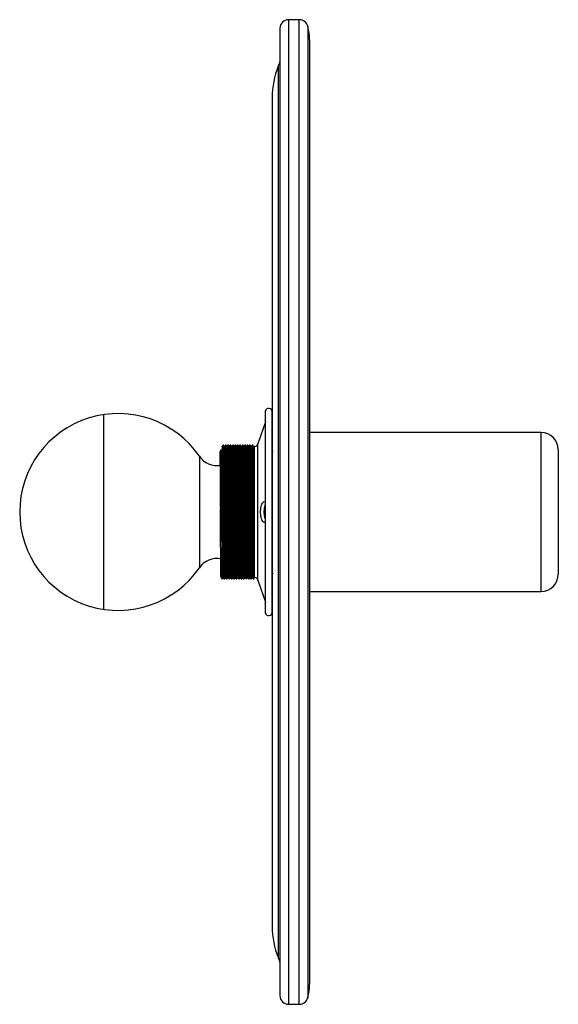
# Paper-space layout '_Posterior' of a CAD drawing. Header units: millimetres. Extents: x -98 to 58, y -140 to 145.
import ezdxf

# ---------------------------------------------------------------- set-up
doc = ezdxf.new("R2010")
doc.units = ezdxf.units.MM

psp = doc.layouts.new('_Posterior')

# ---------------------------------------------------------------- linework, layer by layer
at = {"color": 7, "linetype": 'Continuous', "lineweight": 25}
for p, q in [((-17.31, 145.48), (-20.41, 145.48)), ((-22.91, 142.98), (-22.91, -137.02)), ((-14.22, -132.02), (-14.22, 137.98)), ((-25.14, 122.98), (-25.14, -117.02)), ((-27.11, -26.28), (-27.11, 32.23)), ((-25.14, -26.02), (-25.14, 31.98)), ((-73.9, 31.16), (-73.9, -25.21)), ((-27.11, 29.11), (-29.28, 22.66)), ((52.61, 25.98), (-14.22, 25.98)), ((-39.83, 20.85), (-40, 20.85)), ((-39.52, 20.48), (-39.52, 20.47)), ((-39.2, 22.35), (-39.37, 22.35)), ((-38.89, 21.98), (-38.98, 21.98)), ((-38.5, 22.35), (-38.67, 22.35)), ((-38.19, 21.98), (-38.28, 21.98)), ((-37.8, 22.35), (-37.97, 22.35)), ((-37.49, 21.98), (-37.58, 21.98)), ((-37.1, 22.35), (-37.27, 22.35)), ((-36.79, 21.98), (-36.88, 21.98)), ((-36.4, 22.35), (-36.57, 22.35)), ((-36.09, 21.98), (-36.18, 21.98)), ((-35.7, 22.35), (-35.87, 22.35)), ((-35.39, 21.98), (-35.48, 21.98)), ((-35, 22.35), (-35.17, 22.35)), ((-34.69, 21.98), (-34.78, 21.98)), ((-34.3, 22.35), (-34.47, 22.35)), ((-33.99, 21.98), (-34.08, 21.98)), ((-33.6, 22.35), (-33.77, 22.35)), ((-33.29, 21.98), (-33.38, 21.98)), ((-32.9, 22.35), (-33.07, 22.35)), ((-32.59, 21.98), (-32.68, 21.98)), ((-32.2, 22.35), (-32.37, 22.35)), ((-31.89, 21.98), (-31.98, 21.98)), ((-31.5, 22.35), (-31.67, 22.35)), ((-31.19, 21.98), (-31.28, 21.98)), ((-30.8, 22.35), (-30.97, 22.35)), ((-30.23, 21.98), (-30.58, 21.98)), ((-25.13, 20.85), (-25.3, 20.85)), ((57.61, 20.98), (57.61, -15.02)), ((-39.51, 17.27), (-39.51, 17.35)), ((-39.9, 4.1), (-40.12, 4.07)), ((-39.73, 4.1), (-39.9, 4.1)), ((-39.51, 4.07), (-39.73, 4.1)), ((-39.72, -16.4), (-39.55, -16.4)), ((-39.33, -16.02), (-39.24, -16.02)), ((-39.02, -16.4), (-38.85, -16.4)), ((-38.63, -16.02), (-38.54, -16.02)), ((-38.32, -16.4), (-38.15, -16.4)), ((-37.93, -16.02), (-37.84, -16.02)), ((-37.62, -16.4), (-37.45, -16.4)), ((-37.23, -16.02), (-37.14, -16.02)), ((-36.92, -16.4), (-36.75, -16.4)), ((-36.53, -16.02), (-36.44, -16.02)), ((-36.22, -16.4), (-36.05, -16.4)), ((-35.83, -16.02), (-35.74, -16.02)), ((-35.52, -16.4), (-35.35, -16.4)), ((-35.13, -16.02), (-35.04, -16.02)), ((-34.82, -16.4), (-34.65, -16.4)), ((-34.43, -16.02), (-34.34, -16.02)), ((-34.12, -16.4), (-33.95, -16.4)), ((-33.73, -16.02), (-33.64, -16.02)), ((-33.42, -16.4), (-33.25, -16.4)), ((-33.03, -16.02), (-32.94, -16.02)), ((-32.72, -16.4), (-32.55, -16.4)), ((-32.33, -16.02), (-32.24, -16.02)), ((-32.02, -16.4), (-31.85, -16.4)), ((-31.63, -16.02), (-31.54, -16.02)), ((-31.32, -16.4), (-31.15, -16.4)), ((-30.93, -16.02), (-30.84, -16.02)), ((-30.62, -16.4), (-30.45, -16.4)), ((-30.45, -16.4), (-30.23, -16.02)), ((-29.28, -16.71), (-27.11, -23.15)), ((-25.26, -14.52), (-25.26, -14.52)), ((-14.22, -20.02), (52.61, -20.02)), ((-20.41, -139.52), (-17.31, -139.52))]:
    psp.add_line(p, q, dxfattribs=at)
at = {"color": 8, "linetype": 'Continuous', "lineweight": 25}
for p, q in [((-20.41, 145.48), (-20.41, -139.52)), ((-17.31, -139.52), (-17.31, 145.48)), ((-14.88, 143.56), (-14.88, -137.61)), ((-23.39, 131.98), (-23.39, -126.02)), ((52.61, -20.02), (52.61, 25.98)), ((-30.23, -16.02), (-30.23, 21.98)), ((-29.28, -16.71), (-29.28, 22.66)), ((-46.18, 19.11), (-46.18, -13.15))]:
    psp.add_line(p, q, dxfattribs=at)
at = {"color": 7, "linetype": 'Continuous', "lineweight": 25, "flags": 128}
for points in [[(-22.91, 133.33), (-23.12, 132.69), (-23.39, 131.98)], [(-39.37, 22.35), (-39.48, 22.16), (-39.6, 21.96)], [(-38.98, 21.97), (-39.09, 22.16), (-39.2, 22.35)], [(-38.67, 22.35), (-38.78, 22.16), (-38.89, 21.98)], [(-38.28, 21.97), (-38.39, 22.16), (-38.5, 22.35)], [(-37.97, 22.35), (-38.08, 22.16), (-38.19, 21.98)], [(-37.58, 21.97), (-37.69, 22.16), (-37.8, 22.35)], [(-37.27, 22.35), (-37.38, 22.16), (-37.49, 21.98)], [(-36.88, 21.97), (-36.99, 22.16), (-37.1, 22.35)], [(-36.57, 22.35), (-36.68, 22.16), (-36.79, 21.98)], [(-36.18, 21.97), (-36.29, 22.16), (-36.4, 22.35)], [(-35.87, 22.35), (-35.98, 22.16), (-36.09, 21.98)], [(-35.48, 21.97), (-35.59, 22.16), (-35.7, 22.35)], [(-35.17, 22.35), (-35.28, 22.16), (-35.39, 21.98)], [(-34.78, 21.97), (-34.89, 22.16), (-35, 22.35)], [(-34.47, 22.35), (-34.58, 22.16), (-34.69, 21.98)], [(-34.08, 21.97), (-34.19, 22.16), (-34.3, 22.35)], [(-33.77, 22.35), (-33.88, 22.16), (-33.99, 21.98)], [(-33.38, 21.97), (-33.49, 22.16), (-33.6, 22.35)], [(-33.07, 22.35), (-33.18, 22.16), (-33.29, 21.98)], [(-32.68, 21.97), (-32.79, 22.16), (-32.9, 22.35)], [(-32.37, 22.35), (-32.48, 22.16), (-32.59, 21.98)], [(-31.98, 21.97), (-32.09, 22.16), (-32.2, 22.35)], [(-31.67, 22.35), (-31.78, 22.16), (-31.89, 21.98)], [(-31.28, 21.97), (-31.39, 22.16), (-31.5, 22.35)], [(-30.97, 22.35), (-31.08, 22.16), (-31.19, 21.98)], [(-30.58, 21.97), (-30.69, 22.16), (-30.79, 22.35)], [(-39.95, -16.01), (-39.83, -16.21), (-39.72, -16.4)], [(-39.53, -16.03), (-39.42, -15.85), (-39.31, -15.66)], [(-39.25, -16.01), (-39.13, -16.21), (-39.02, -16.4)], [(-38.83, -16.03), (-38.72, -15.85), (-38.61, -15.66)], [(-38.55, -16.01), (-38.43, -16.21), (-38.32, -16.4)], [(-38.13, -16.03), (-38.02, -15.85), (-37.91, -15.66)], [(-37.85, -16.01), (-37.73, -16.21), (-37.62, -16.4)], [(-37.43, -16.03), (-37.32, -15.85), (-37.21, -15.66)], [(-37.15, -16.01), (-37.03, -16.21), (-36.92, -16.4)], [(-36.73, -16.03), (-36.62, -15.85), (-36.51, -15.66)], [(-36.45, -16.01), (-36.33, -16.21), (-36.22, -16.4)], [(-36.03, -16.03), (-35.92, -15.85), (-35.81, -15.66)], [(-35.75, -16.01), (-35.63, -16.21), (-35.52, -16.4)], [(-35.33, -16.03), (-35.22, -15.85), (-35.11, -15.66)], [(-35.05, -16.01), (-34.93, -16.21), (-34.82, -16.4)], [(-34.63, -16.03), (-34.52, -15.85), (-34.41, -15.66)], [(-34.35, -16.01), (-34.23, -16.21), (-34.12, -16.4)], [(-33.93, -16.03), (-33.82, -15.85), (-33.71, -15.66)], [(-33.65, -16.01), (-33.53, -16.21), (-33.42, -16.4)], [(-33.23, -16.03), (-33.12, -15.85), (-33.01, -15.66)], [(-32.95, -16.01), (-32.83, -16.21), (-32.72, -16.4)], [(-32.53, -16.03), (-32.42, -15.85), (-32.31, -15.66)], [(-32.25, -16.01), (-32.13, -16.21), (-32.02, -16.4)], [(-31.83, -16.03), (-31.72, -15.85), (-31.61, -15.66)], [(-31.55, -16.01), (-31.43, -16.21), (-31.32, -16.4)], [(-31.13, -16.03), (-31.02, -15.85), (-30.91, -15.66)], [(-30.85, -16.01), (-30.73, -16.21), (-30.62, -16.4)], [(-23.39, -126.02), (-23.12, -126.74), (-22.91, -127.38)]]:
    psp.add_lwpolyline(points, dxfattribs=at)
at = {"color": 7, "linetype": 'Continuous', "lineweight": 25}
for centre, radius, start, end in [((-20.41, 142.98), 2.5, 90, 180), ((-17.31, 142.98), 2.5, 13.4477, 90), ((-38.22, 137.98), 24, 0, 13.4477), ((-1.14, 122.98), 24, 157.9757, 180), ((-69.68, 2.98), 28.5, 34.4703, 325.5297), ((-26.14, 31.98), 1, 0, 165), ((52.61, 20.98), 5, 0, 90), ((-30.23, 22.98), 1, 270, 341.3985), ((-41.05, 22.63), 6.23, 214.4703, 278.4896), ((-41.05, -16.68), 6.23, 80.3302, 145.5297), ((-30.23, -17.02), 1, 18.6015, 90), ((52.61, -15.02), 5, 270, 0), ((-26.14, -26.02), 1, 195, 0), ((-1.14, -117.02), 24, 180, 202.0243), ((-38.22, -132.02), 24, 346.5523, 0), ((-20.41, -137.02), 2.5, 180, 270), ((-17.31, -137.02), 2.5, 270, 346.5523)]:
    psp.add_arc(centre, radius, start, end, dxfattribs=at)
for points, knots in [([(-40.24, 20.18), (-40.24, 20.15), (-40.25, 20.01), (-40.27, 19.07), (-40.28, 17.88), (-40.29, 16.85), (-40.3, 16.57)], [0, 0, 0, 0, 0.099329, 0.484325, 0.858731, 1, 1, 1, 1]), ([(-40.01, 20.85), (-40.04, 20.79), (-40.11, 20.66), (-40.19, 20.54), (-40.22, 20.47)], [0, 0, 0, 0, 0.500495, 1, 1, 1, 1]), ([(-40.05, 4.08), (-40.06, 4.8), (-40.07, 6.68), (-40.09, 9.64), (-40.11, 12.77), (-40.14, 15.48), (-40.16, 17.66), (-40.18, 19.26), (-40.2, 20.29), (-40.22, 20.4), (-40.22, 20.45)], [0, 0, 0, 0, 0.0813688, 0.2147493, 0.3496523, 0.4833383, 0.613211, 0.7412515, 0.8737651, 1, 1, 1, 1]), ([(-39.84, 4.1), (-39.84, 4.87), (-39.85, 6.97), (-39.87, 10.27), (-39.9, 13.75), (-39.93, 16.64), (-39.95, 18.86), (-39.97, 20.27), (-39.99, 20.92), (-40, 20.79), (-40, 20.77)], [0, 0, 0, 0, 0.085715, 0.233896, 0.383472, 0.530715, 0.672737, 0.814933, 0.961118, 1, 1, 1, 1]), ([(-39.61, 20.47), (-39.65, 20.54), (-39.72, 20.66), (-39.79, 20.79), (-39.83, 20.85)], [0, 0, 0, 0, 0.5, 1, 1, 1, 1]), ([(-39.66, 4), (-39.66, 4.8), (-39.68, 6.94), (-39.7, 10.27), (-39.73, 13.75), (-39.75, 16.64), (-39.77, 18.86), (-39.8, 20.27), (-39.82, 20.91), (-39.83, 20.8), (-39.83, 20.78)], [0, 0, 0, 0, 0.08969, 0.238399, 0.388508, 0.536275, 0.678803, 0.821505, 0.968211, 1, 1, 1, 1]), ([(-39.61, 21.66), (-39.61, 21.63), (-39.62, 21.52), (-39.62, 20.97), (-39.63, 20.54)], [0, 0, 0, 0, 0.21579, 1, 1, 1, 1]), ([(-39.54, 16.85), (-39.54, 17.4), (-39.56, 18.69), (-39.58, 19.88), (-39.6, 20.53), (-39.61, 20.42), (-39.61, 20.4)], [0, 0, 0, 0, 0.244294, 0.580389, 0.925912, 1, 1, 1, 1]), ([(-39.51, 17.35), (-39.51, 17.89), (-39.53, 18.99), (-39.54, 20.51), (-39.57, 21.61), (-39.58, 22.11), (-39.59, 21.96), (-39.59, 21.95)], [0, 0, 0, 0, 0.191739, 0.384156, 0.688329, 0.982567, 1, 1, 1, 1]), ([(-39.45, 17.12), (-39.46, 17.57), (-39.47, 18.76), (-39.49, 19.88), (-39.51, 20.54), (-39.52, 20.42), (-39.52, 20.39)], [0, 0, 0, 0, 0.206603, 0.551663, 0.906401, 1, 1, 1, 1]), ([(-39.02, -16.39), (-39.03, -16.31), (-39.04, -16.16), (-39.07, -14.91), (-39.09, -12.92), (-39.11, -10.25), (-39.14, -7.07), (-39.16, -3.49), (-39.18, 0.42), (-39.21, 4.49), (-39.23, 8.47), (-39.25, 12.14), (-39.27, 15.43), (-39.3, 18.24), (-39.32, 20.45), (-39.34, 21.82), (-39.36, 22.41), (-39.37, 22.3), (-39.37, 22.28)], [0, 0, 0, 0, 0.061361, 0.127785, 0.195003, 0.261551, 0.326048, 0.390097, 0.456388, 0.523595, 0.590256, 0.654976, 0.71885, 0.784998, 0.852184, 0.918947, 0.983882, 1, 1, 1, 1]), ([(-38.82, -15.94), (-38.83, -16.08), (-38.84, -16.38), (-38.85, -16.45), (-38.87, -16.14), (-38.89, -14.92), (-38.92, -12.92), (-38.94, -10.25), (-38.96, -7.07), (-38.98, -3.49), (-39.01, 0.42), (-39.03, 4.49), (-39.05, 8.47), (-39.08, 12.14), (-39.1, 15.43), (-39.12, 18.24), (-39.14, 20.45), (-39.17, 21.81), (-39.19, 22.41), (-39.19, 22.31), (-39.2, 22.29)], [0, 0, 0, 0, 0.028156, 0.058766, 0.119251, 0.181769, 0.245033, 0.307666, 0.368369, 0.428652, 0.491044, 0.554298, 0.617038, 0.677951, 0.738068, 0.800325, 0.863559, 0.926396, 0.987511, 1, 1, 1, 1]), ([(-38.63, -16.02), (-38.63, -15.95), (-38.65, -15.8), (-38.67, -14.57), (-38.7, -12.61), (-38.72, -9.99), (-38.74, -6.87), (-38.76, -3.36), (-38.79, 0.47), (-38.81, 4.46), (-38.84, 8.36), (-38.86, 11.96), (-38.88, 15.19), (-38.9, 17.94), (-38.93, 20.11), (-38.95, 21.45), (-38.97, 22.03), (-38.97, 21.93), (-38.98, 21.91)], [0, 0, 0, 0, 0.06427, 0.130698, 0.197921, 0.264473, 0.328974, 0.393029, 0.459324, 0.526536, 0.593201, 0.657925, 0.721804, 0.787956, 0.855146, 0.921915, 0.986854, 1, 1, 1, 1]), ([(-38.54, -16.01), (-38.55, -15.94), (-38.56, -15.78), (-38.58, -14.57), (-38.61, -12.61), (-38.63, -9.99), (-38.65, -6.87), (-38.68, -3.36), (-38.7, 0.47), (-38.72, 4.46), (-38.75, 8.36), (-38.77, 11.96), (-38.79, 15.19), (-38.81, 17.94), (-38.84, 20.11), (-38.86, 21.45), (-38.88, 22.03), (-38.89, 21.93), (-38.89, 21.9)], [0, 0, 0, 0, 0.061385, 0.127807, 0.195023, 0.261569, 0.326064, 0.390112, 0.4564, 0.523606, 0.590264, 0.654982, 0.718855, 0.785, 0.852184, 0.918946, 0.983878, 1, 1, 1, 1]), ([(-38.32, -16.4), (-38.33, -16.33), (-38.34, -16.17), (-38.37, -14.92), (-38.39, -12.92), (-38.41, -10.25), (-38.44, -7.07), (-38.46, -3.49), (-38.48, 0.42), (-38.51, 4.49), (-38.53, 8.47), (-38.55, 12.14), (-38.57, 15.43), (-38.6, 18.24), (-38.62, 20.45), (-38.64, 21.82), (-38.66, 22.41), (-38.67, 22.3), (-38.67, 22.28)], [0, 0, 0, 0, 0.064079, 0.130311, 0.197334, 0.263689, 0.327999, 0.391864, 0.457962, 0.524975, 0.591443, 0.655975, 0.719664, 0.78562, 0.852612, 0.919182, 0.983928, 1, 1, 1, 1]), ([(-38.12, -15.94), (-38.13, -16.08), (-38.14, -16.38), (-38.15, -16.45), (-38.17, -16.14), (-38.19, -14.92), (-38.22, -12.92), (-38.24, -10.25), (-38.26, -7.07), (-38.28, -3.49), (-38.31, 0.42), (-38.33, 4.49), (-38.35, 8.47), (-38.38, 12.14), (-38.4, 15.43), (-38.42, 18.24), (-38.44, 20.45), (-38.47, 21.81), (-38.49, 22.41), (-38.49, 22.31), (-38.5, 22.29)], [0, 0, 0, 0, 0.028156, 0.058766, 0.119251, 0.181769, 0.245033, 0.307666, 0.368369, 0.428652, 0.491044, 0.554298, 0.617038, 0.677951, 0.738068, 0.800325, 0.863559, 0.926396, 0.987511, 1, 1, 1, 1]), ([(-37.93, -16.02), (-37.93, -15.95), (-37.95, -15.8), (-37.97, -14.57), (-38, -12.61), (-38.02, -9.99), (-38.04, -6.87), (-38.06, -3.36), (-38.09, 0.47), (-38.11, 4.46), (-38.14, 8.36), (-38.16, 11.96), (-38.18, 15.19), (-38.2, 17.94), (-38.23, 20.11), (-38.25, 21.45), (-38.27, 22.03), (-38.27, 21.93), (-38.28, 21.91)], [0, 0, 0, 0, 0.0642698, 0.1306985, 0.1979211, 0.2644731, 0.3289744, 0.3930286, 0.4593239, 0.5265358, 0.5932011, 0.6579254, 0.7218039, 0.787956, 0.8551465, 0.9219148, 0.9868538, 1, 1, 1, 1]), ([(-37.84, -16.01), (-37.85, -15.94), (-37.86, -15.79), (-37.88, -14.57), (-37.91, -12.61), (-37.93, -9.99), (-37.95, -6.87), (-37.98, -3.36), (-38, 0.47), (-38.02, 4.46), (-38.05, 8.36), (-38.07, 11.96), (-38.09, 15.19), (-38.11, 17.94), (-38.14, 20.11), (-38.16, 21.45), (-38.18, 22.03), (-38.19, 21.93), (-38.19, 21.9)], [0, 0, 0, 0, 0.0614711, 0.1278872, 0.1950971, 0.2616364, 0.3261254, 0.3901674, 0.4564501, 0.5236493, 0.5903019, 0.655014, 0.7188803, 0.7850198, 0.8521975, 0.9189532, 0.9838799, 1, 1, 1, 1]), ([(-37.62, -16.4), (-37.63, -16.33), (-37.64, -16.17), (-37.67, -14.92), (-37.69, -12.92), (-37.71, -10.25), (-37.74, -7.07), (-37.76, -3.49), (-37.78, 0.42), (-37.81, 4.49), (-37.83, 8.47), (-37.85, 12.14), (-37.87, 15.43), (-37.9, 18.24), (-37.92, 20.45), (-37.94, 21.82), (-37.96, 22.41), (-37.97, 22.3), (-37.97, 22.28)], [0, 0, 0, 0, 0.064079, 0.130311, 0.197334, 0.263689, 0.327999, 0.391864, 0.457962, 0.524975, 0.591443, 0.655975, 0.719664, 0.78562, 0.852612, 0.919182, 0.983928, 1, 1, 1, 1]), ([(-37.42, -15.94), (-37.43, -16.08), (-37.44, -16.38), (-37.45, -16.45), (-37.47, -16.14), (-37.49, -14.92), (-37.52, -12.92), (-37.54, -10.25), (-37.56, -7.07), (-37.58, -3.49), (-37.61, 0.42), (-37.63, 4.49), (-37.65, 8.47), (-37.68, 12.14), (-37.7, 15.43), (-37.72, 18.24), (-37.74, 20.45), (-37.77, 21.81), (-37.79, 22.41), (-37.79, 22.31), (-37.8, 22.29)], [0, 0, 0, 0, 0.028156, 0.058766, 0.119251, 0.181769, 0.245033, 0.307666, 0.368369, 0.428652, 0.491044, 0.554298, 0.617038, 0.677951, 0.738068, 0.800325, 0.863559, 0.926396, 0.987511, 1, 1, 1, 1]), ([(-37.23, -16.02), (-37.23, -15.95), (-37.25, -15.8), (-37.27, -14.57), (-37.3, -12.61), (-37.32, -9.99), (-37.34, -6.87), (-37.36, -3.36), (-37.39, 0.47), (-37.41, 4.46), (-37.44, 8.36), (-37.46, 11.96), (-37.48, 15.19), (-37.5, 17.94), (-37.53, 20.11), (-37.55, 21.45), (-37.57, 22.03), (-37.57, 21.93), (-37.58, 21.91)], [0, 0, 0, 0, 0.06427, 0.130698, 0.197921, 0.264473, 0.328974, 0.393029, 0.459324, 0.526536, 0.593201, 0.657925, 0.721804, 0.787956, 0.855146, 0.921915, 0.986854, 1, 1, 1, 1]), ([(-37.14, -16.01), (-37.15, -15.94), (-37.16, -15.78), (-37.18, -14.57), (-37.21, -12.61), (-37.23, -9.99), (-37.25, -6.87), (-37.28, -3.36), (-37.3, 0.47), (-37.32, 4.46), (-37.35, 8.36), (-37.37, 11.96), (-37.39, 15.19), (-37.41, 17.94), (-37.44, 20.11), (-37.46, 21.45), (-37.48, 22.03), (-37.49, 21.93), (-37.49, 21.9)], [0, 0, 0, 0, 0.0614094, 0.1278298, 0.1950442, 0.2615879, 0.3260811, 0.3901273, 0.4564144, 0.523618, 0.590275, 0.6549913, 0.7188618, 0.7850057, 0.8521878, 0.9189478, 0.9838788, 1, 1, 1, 1]), ([(-36.92, -16.39), (-36.93, -16.31), (-36.94, -16.16), (-36.97, -14.91), (-36.99, -12.92), (-37.01, -10.25), (-37.04, -7.07), (-37.06, -3.49), (-37.08, 0.42), (-37.11, 4.49), (-37.13, 8.47), (-37.15, 12.14), (-37.17, 15.43), (-37.2, 18.24), (-37.22, 20.45), (-37.24, 21.82), (-37.26, 22.41), (-37.27, 22.3), (-37.27, 22.28)], [0, 0, 0, 0, 0.061358, 0.127782, 0.195, 0.261548, 0.326045, 0.390095, 0.456386, 0.523594, 0.590255, 0.654975, 0.718849, 0.784997, 0.852183, 0.918947, 0.983882, 1, 1, 1, 1]), ([(-36.72, -15.94), (-36.73, -16.08), (-36.74, -16.38), (-36.75, -16.45), (-36.77, -16.14), (-36.79, -14.92), (-36.82, -12.92), (-36.84, -10.25), (-36.86, -7.07), (-36.88, -3.49), (-36.91, 0.42), (-36.93, 4.49), (-36.95, 8.47), (-36.98, 12.14), (-37, 15.43), (-37.02, 18.24), (-37.04, 20.45), (-37.07, 21.81), (-37.09, 22.41), (-37.09, 22.31), (-37.1, 22.29)], [0, 0, 0, 0, 0.028156, 0.058766, 0.119251, 0.181769, 0.245033, 0.307666, 0.368369, 0.428652, 0.491044, 0.554298, 0.617038, 0.677951, 0.738068, 0.800325, 0.863559, 0.926396, 0.987511, 1, 1, 1, 1]), ([(-36.53, -16.02), (-36.53, -15.95), (-36.55, -15.8), (-36.57, -14.57), (-36.6, -12.61), (-36.62, -9.99), (-36.64, -6.87), (-36.66, -3.36), (-36.69, 0.47), (-36.71, 4.46), (-36.74, 8.36), (-36.76, 11.96), (-36.78, 15.19), (-36.8, 17.94), (-36.83, 20.11), (-36.85, 21.45), (-36.87, 22.03), (-36.87, 21.93), (-36.88, 21.91)], [0, 0, 0, 0, 0.06427, 0.130698, 0.197921, 0.264473, 0.328974, 0.393029, 0.459324, 0.526536, 0.593201, 0.657925, 0.721804, 0.787956, 0.855146, 0.921915, 0.986854, 1, 1, 1, 1]), ([(-36.44, -16.01), (-36.45, -15.94), (-36.46, -15.78), (-36.48, -14.57), (-36.51, -12.61), (-36.53, -9.99), (-36.55, -6.87), (-36.58, -3.36), (-36.6, 0.47), (-36.62, 4.46), (-36.65, 8.36), (-36.67, 11.96), (-36.69, 15.19), (-36.71, 17.94), (-36.74, 20.11), (-36.76, 21.45), (-36.78, 22.03), (-36.79, 21.93), (-36.79, 21.9)], [0, 0, 0, 0, 0.061378, 0.1278, 0.195017, 0.261563, 0.326058, 0.390107, 0.456396, 0.523602, 0.590261, 0.65498, 0.718852, 0.784998, 0.852183, 0.918945, 0.983878, 1, 1, 1, 1]), ([(-36.22, -16.4), (-36.23, -16.33), (-36.24, -16.17), (-36.27, -14.92), (-36.29, -12.92), (-36.31, -10.25), (-36.34, -7.07), (-36.36, -3.49), (-36.38, 0.42), (-36.41, 4.49), (-36.43, 8.47), (-36.45, 12.14), (-36.47, 15.43), (-36.5, 18.24), (-36.52, 20.45), (-36.54, 21.82), (-36.56, 22.41), (-36.57, 22.3), (-36.57, 22.28)], [0, 0, 0, 0, 0.0640793, 0.130311, 0.1973344, 0.2636892, 0.3279992, 0.3918635, 0.4579623, 0.524975, 0.5914426, 0.6559752, 0.7196643, 0.7856202, 0.8526116, 0.919182, 0.9839285, 1, 1, 1, 1]), ([(-36.02, -15.94), (-36.03, -16.08), (-36.04, -16.38), (-36.05, -16.45), (-36.07, -16.14), (-36.09, -14.92), (-36.12, -12.92), (-36.14, -10.25), (-36.16, -7.07), (-36.18, -3.49), (-36.21, 0.42), (-36.23, 4.49), (-36.25, 8.47), (-36.28, 12.14), (-36.3, 15.43), (-36.32, 18.24), (-36.34, 20.45), (-36.37, 21.81), (-36.39, 22.41), (-36.39, 22.31), (-36.4, 22.29)], [0, 0, 0, 0, 0.028156, 0.058766, 0.119251, 0.181769, 0.245033, 0.307666, 0.368369, 0.428652, 0.491044, 0.554298, 0.617038, 0.677951, 0.738068, 0.800325, 0.863559, 0.926396, 0.987511, 1, 1, 1, 1]), ([(-35.83, -16.02), (-35.83, -15.95), (-35.85, -15.8), (-35.87, -14.57), (-35.9, -12.61), (-35.92, -9.99), (-35.94, -6.87), (-35.96, -3.36), (-35.99, 0.47), (-36.01, 4.46), (-36.04, 8.36), (-36.06, 11.96), (-36.08, 15.19), (-36.1, 17.94), (-36.13, 20.11), (-36.15, 21.45), (-36.17, 22.03), (-36.17, 21.93), (-36.18, 21.91)], [0, 0, 0, 0, 0.06427, 0.130698, 0.197921, 0.264473, 0.328974, 0.393029, 0.459324, 0.526536, 0.593201, 0.657925, 0.721804, 0.787956, 0.855146, 0.921915, 0.986854, 1, 1, 1, 1]), ([(-35.74, -16.01), (-35.75, -15.94), (-35.76, -15.79), (-35.78, -14.57), (-35.81, -12.61), (-35.83, -9.99), (-35.85, -6.87), (-35.88, -3.36), (-35.9, 0.47), (-35.92, 4.46), (-35.95, 8.36), (-35.97, 11.96), (-35.99, 15.19), (-36.01, 17.94), (-36.04, 20.11), (-36.06, 21.45), (-36.08, 22.03), (-36.09, 21.93), (-36.09, 21.9)], [0, 0, 0, 0, 0.061465, 0.127882, 0.195092, 0.261632, 0.326121, 0.390164, 0.456447, 0.523646, 0.590299, 0.655012, 0.718878, 0.785018, 0.852197, 0.918953, 0.98388, 1, 1, 1, 1]), ([(-35.52, -16.4), (-35.53, -16.33), (-35.54, -16.17), (-35.57, -14.92), (-35.59, -12.92), (-35.61, -10.25), (-35.64, -7.07), (-35.66, -3.49), (-35.68, 0.42), (-35.71, 4.49), (-35.73, 8.47), (-35.75, 12.14), (-35.77, 15.43), (-35.8, 18.24), (-35.82, 20.45), (-35.84, 21.82), (-35.86, 22.41), (-35.87, 22.3), (-35.87, 22.28)], [0, 0, 0, 0, 0.064079, 0.130311, 0.197334, 0.263689, 0.327999, 0.391864, 0.457962, 0.524975, 0.591443, 0.655975, 0.719664, 0.78562, 0.852612, 0.919182, 0.983928, 1, 1, 1, 1]), ([(-35.32, -15.94), (-35.33, -16.08), (-35.34, -16.38), (-35.35, -16.45), (-35.37, -16.14), (-35.39, -14.92), (-35.42, -12.92), (-35.44, -10.25), (-35.46, -7.07), (-35.48, -3.49), (-35.51, 0.42), (-35.53, 4.49), (-35.55, 8.47), (-35.58, 12.14), (-35.6, 15.43), (-35.62, 18.24), (-35.64, 20.45), (-35.67, 21.81), (-35.69, 22.41), (-35.69, 22.31), (-35.7, 22.29)], [0, 0, 0, 0, 0.028156, 0.058766, 0.119251, 0.181769, 0.245033, 0.307666, 0.368369, 0.428652, 0.491044, 0.554298, 0.617038, 0.677951, 0.738068, 0.800325, 0.863559, 0.926396, 0.987511, 1, 1, 1, 1]), ([(-35.13, -16.02), (-35.13, -15.95), (-35.15, -15.8), (-35.17, -14.57), (-35.2, -12.61), (-35.22, -9.99), (-35.24, -6.87), (-35.26, -3.36), (-35.29, 0.47), (-35.31, 4.46), (-35.34, 8.36), (-35.36, 11.96), (-35.38, 15.19), (-35.4, 17.94), (-35.43, 20.11), (-35.45, 21.45), (-35.47, 22.03), (-35.47, 21.93), (-35.48, 21.91)], [0, 0, 0, 0, 0.06427, 0.130698, 0.197921, 0.264473, 0.328974, 0.393029, 0.459324, 0.526536, 0.593201, 0.657925, 0.721804, 0.787956, 0.855146, 0.921915, 0.986854, 1, 1, 1, 1]), ([(-35.04, -16.01), (-35.05, -15.94), (-35.06, -15.78), (-35.08, -14.57), (-35.11, -12.61), (-35.13, -9.99), (-35.15, -6.87), (-35.18, -3.36), (-35.2, 0.47), (-35.22, 4.46), (-35.25, 8.36), (-35.27, 11.96), (-35.29, 15.19), (-35.31, 17.94), (-35.34, 20.11), (-35.36, 21.45), (-35.38, 22.03), (-35.39, 21.93), (-35.39, 21.9)], [0, 0, 0, 0, 0.061407, 0.127828, 0.195042, 0.261586, 0.32608, 0.390126, 0.456413, 0.523617, 0.590274, 0.654991, 0.718861, 0.785005, 0.852187, 0.918948, 0.983879, 1, 1, 1, 1]), ([(-34.82, -16.39), (-34.83, -16.31), (-34.84, -16.16), (-34.87, -14.91), (-34.89, -12.92), (-34.91, -10.25), (-34.94, -7.07), (-34.96, -3.49), (-34.98, 0.42), (-35.01, 4.49), (-35.03, 8.47), (-35.05, 12.14), (-35.07, 15.43), (-35.1, 18.24), (-35.12, 20.45), (-35.14, 21.82), (-35.16, 22.41), (-35.17, 22.3), (-35.17, 22.28)], [0, 0, 0, 0, 0.0613557, 0.1277801, 0.1949986, 0.2615464, 0.3260436, 0.3900938, 0.4563849, 0.5235926, 0.5902537, 0.654974, 0.7188484, 0.7849964, 0.8521826, 0.9189468, 0.9838817, 1, 1, 1, 1]), ([(-34.62, -15.94), (-34.63, -16.08), (-34.64, -16.38), (-34.65, -16.45), (-34.67, -16.14), (-34.69, -14.92), (-34.72, -12.92), (-34.74, -10.25), (-34.76, -7.07), (-34.78, -3.49), (-34.81, 0.42), (-34.83, 4.49), (-34.85, 8.47), (-34.88, 12.14), (-34.9, 15.43), (-34.92, 18.24), (-34.94, 20.45), (-34.97, 21.81), (-34.99, 22.41), (-34.99, 22.31), (-35, 22.29)], [0, 0, 0, 0, 0.028156, 0.058766, 0.119251, 0.181769, 0.245033, 0.307666, 0.368369, 0.428652, 0.491044, 0.554298, 0.617038, 0.677951, 0.738068, 0.800325, 0.863559, 0.926396, 0.987511, 1, 1, 1, 1]), ([(-34.43, -16.02), (-34.43, -15.95), (-34.45, -15.8), (-34.47, -14.57), (-34.5, -12.61), (-34.52, -9.99), (-34.54, -6.87), (-34.56, -3.36), (-34.59, 0.47), (-34.61, 4.46), (-34.64, 8.36), (-34.66, 11.96), (-34.68, 15.19), (-34.7, 17.94), (-34.73, 20.11), (-34.75, 21.45), (-34.77, 22.03), (-34.77, 21.93), (-34.78, 21.91)], [0, 0, 0, 0, 0.0642698, 0.1306985, 0.1979211, 0.2644731, 0.3289744, 0.3930286, 0.4593239, 0.5265358, 0.5932011, 0.6579254, 0.7218039, 0.787956, 0.8551465, 0.9219148, 0.9868538, 1, 1, 1, 1]), ([(-34.34, -16.01), (-34.35, -15.94), (-34.36, -15.78), (-34.38, -14.57), (-34.41, -12.61), (-34.43, -9.99), (-34.45, -6.87), (-34.48, -3.36), (-34.5, 0.47), (-34.52, 4.46), (-34.55, 8.36), (-34.57, 11.96), (-34.59, 15.19), (-34.61, 17.94), (-34.64, 20.11), (-34.66, 21.45), (-34.68, 22.03), (-34.69, 21.93), (-34.69, 21.9)], [0, 0, 0, 0, 0.061369, 0.127793, 0.19501, 0.261556, 0.326052, 0.390101, 0.456391, 0.523598, 0.590258, 0.654977, 0.71885, 0.784997, 0.852182, 0.918944, 0.983878, 1, 1, 1, 1]), ([(-34.12, -16.39), (-34.13, -16.31), (-34.14, -16.16), (-34.17, -14.91), (-34.19, -12.92), (-34.21, -10.25), (-34.24, -7.07), (-34.26, -3.49), (-34.28, 0.42), (-34.31, 4.49), (-34.33, 8.47), (-34.35, 12.14), (-34.37, 15.43), (-34.4, 18.24), (-34.42, 20.45), (-34.44, 21.82), (-34.46, 22.41), (-34.47, 22.3), (-34.47, 22.28)], [0, 0, 0, 0, 0.061318, 0.127745, 0.194966, 0.261517, 0.326017, 0.390069, 0.456363, 0.523574, 0.590237, 0.65496, 0.718837, 0.784988, 0.852177, 0.918944, 0.983881, 1, 1, 1, 1]), ([(-33.92, -15.94), (-33.93, -16.08), (-33.94, -16.38), (-33.95, -16.45), (-33.97, -16.14), (-33.99, -14.92), (-34.02, -12.92), (-34.04, -10.25), (-34.06, -7.07), (-34.08, -3.49), (-34.11, 0.42), (-34.13, 4.49), (-34.15, 8.47), (-34.18, 12.14), (-34.2, 15.43), (-34.22, 18.24), (-34.24, 20.45), (-34.27, 21.81), (-34.29, 22.41), (-34.29, 22.31), (-34.3, 22.29)], [0, 0, 0, 0, 0.028156, 0.058766, 0.119251, 0.181769, 0.245033, 0.307666, 0.368369, 0.428652, 0.491044, 0.554298, 0.617038, 0.677951, 0.738068, 0.800325, 0.863559, 0.926396, 0.987511, 1, 1, 1, 1]), ([(-33.73, -16.02), (-33.73, -15.95), (-33.75, -15.8), (-33.77, -14.57), (-33.8, -12.61), (-33.82, -9.99), (-33.84, -6.87), (-33.86, -3.36), (-33.89, 0.47), (-33.91, 4.46), (-33.94, 8.36), (-33.96, 11.96), (-33.98, 15.19), (-34, 17.94), (-34.03, 20.11), (-34.05, 21.45), (-34.07, 22.03), (-34.07, 21.93), (-34.08, 21.91)], [0, 0, 0, 0, 0.0642698, 0.1306985, 0.1979211, 0.2644731, 0.3289744, 0.3930286, 0.4593239, 0.5265358, 0.5932011, 0.6579254, 0.7218039, 0.787956, 0.8551465, 0.9219148, 0.9868538, 1, 1, 1, 1]), ([(-33.64, -16.01), (-33.65, -15.94), (-33.66, -15.79), (-33.68, -14.57), (-33.71, -12.61), (-33.73, -9.99), (-33.75, -6.87), (-33.78, -3.36), (-33.8, 0.47), (-33.82, 4.46), (-33.85, 8.36), (-33.87, 11.96), (-33.89, 15.19), (-33.91, 17.94), (-33.94, 20.11), (-33.96, 21.45), (-33.98, 22.03), (-33.99, 21.93), (-33.99, 21.9)], [0, 0, 0, 0, 0.061459, 0.127876, 0.195086, 0.261627, 0.326117, 0.390159, 0.456443, 0.523643, 0.590296, 0.655009, 0.718877, 0.785017, 0.852196, 0.918952, 0.98388, 1, 1, 1, 1]), ([(-33.42, -16.39), (-33.43, -16.31), (-33.44, -16.16), (-33.47, -14.91), (-33.49, -12.92), (-33.51, -10.25), (-33.54, -7.07), (-33.56, -3.49), (-33.58, 0.42), (-33.61, 4.49), (-33.63, 8.47), (-33.65, 12.14), (-33.67, 15.43), (-33.7, 18.24), (-33.72, 20.45), (-33.74, 21.82), (-33.76, 22.41), (-33.77, 22.3), (-33.77, 22.28)], [0, 0, 0, 0, 0.061407, 0.127827, 0.195042, 0.261587, 0.32608, 0.390127, 0.456414, 0.523618, 0.590276, 0.654993, 0.718864, 0.785008, 0.852191, 0.918951, 0.983883, 1, 1, 1, 1]), ([(-33.22, -15.94), (-33.23, -16.08), (-33.24, -16.38), (-33.25, -16.45), (-33.27, -16.14), (-33.29, -14.92), (-33.32, -12.92), (-33.34, -10.25), (-33.36, -7.07), (-33.38, -3.49), (-33.41, 0.42), (-33.43, 4.49), (-33.45, 8.47), (-33.48, 12.14), (-33.5, 15.43), (-33.52, 18.24), (-33.54, 20.45), (-33.57, 21.81), (-33.59, 22.41), (-33.59, 22.31), (-33.6, 22.29)], [0, 0, 0, 0, 0.028156, 0.058766, 0.119251, 0.181769, 0.245033, 0.307666, 0.368369, 0.428652, 0.491044, 0.554298, 0.617038, 0.677951, 0.738068, 0.800325, 0.863559, 0.926396, 0.987511, 1, 1, 1, 1]), ([(-33.03, -16.02), (-33.03, -15.95), (-33.05, -15.8), (-33.07, -14.57), (-33.1, -12.61), (-33.12, -9.99), (-33.14, -6.87), (-33.16, -3.36), (-33.19, 0.47), (-33.21, 4.46), (-33.24, 8.36), (-33.26, 11.96), (-33.28, 15.19), (-33.3, 17.94), (-33.33, 20.11), (-33.35, 21.45), (-33.37, 22.03), (-33.37, 21.93), (-33.38, 21.91)], [0, 0, 0, 0, 0.0642698, 0.1306985, 0.1979211, 0.2644731, 0.3289744, 0.3930286, 0.4593239, 0.5265358, 0.5932011, 0.6579254, 0.7218039, 0.787956, 0.8551465, 0.9219148, 0.9868538, 1, 1, 1, 1]), ([(-32.94, -16.01), (-32.95, -15.94), (-32.96, -15.78), (-32.98, -14.57), (-33.01, -12.61), (-33.03, -9.99), (-33.05, -6.87), (-33.08, -3.36), (-33.1, 0.47), (-33.12, 4.46), (-33.15, 8.36), (-33.17, 11.96), (-33.19, 15.19), (-33.21, 17.94), (-33.24, 20.11), (-33.26, 21.45), (-33.28, 22.03), (-33.29, 21.93), (-33.29, 21.9)], [0, 0, 0, 0, 0.061406, 0.127827, 0.195041, 0.261585, 0.326079, 0.390125, 0.456413, 0.523616, 0.590274, 0.65499, 0.718861, 0.785005, 0.852187, 0.918948, 0.983879, 1, 1, 1, 1]), ([(-32.72, -16.39), (-32.73, -16.31), (-32.74, -16.16), (-32.77, -14.91), (-32.79, -12.92), (-32.81, -10.25), (-32.84, -7.07), (-32.86, -3.49), (-32.88, 0.42), (-32.91, 4.49), (-32.93, 8.47), (-32.95, 12.14), (-32.97, 15.43), (-33, 18.24), (-33.02, 20.45), (-33.04, 21.82), (-33.06, 22.41), (-33.07, 22.3), (-33.07, 22.28)], [0, 0, 0, 0, 0.061354, 0.127779, 0.194998, 0.261545, 0.326043, 0.390093, 0.456384, 0.523592, 0.590253, 0.654974, 0.718848, 0.784996, 0.852182, 0.918947, 0.983882, 1, 1, 1, 1]), ([(-32.52, -15.94), (-32.53, -16.08), (-32.54, -16.38), (-32.55, -16.45), (-32.57, -16.14), (-32.59, -14.92), (-32.62, -12.92), (-32.64, -10.25), (-32.66, -7.07), (-32.68, -3.49), (-32.71, 0.42), (-32.73, 4.49), (-32.75, 8.47), (-32.78, 12.14), (-32.8, 15.43), (-32.82, 18.24), (-32.84, 20.45), (-32.87, 21.81), (-32.89, 22.41), (-32.89, 22.31), (-32.9, 22.29)], [0, 0, 0, 0, 0.028156, 0.058766, 0.119251, 0.181769, 0.245033, 0.307666, 0.368369, 0.428652, 0.491044, 0.554298, 0.617038, 0.677951, 0.738068, 0.800325, 0.863559, 0.926396, 0.987511, 1, 1, 1, 1]), ([(-32.33, -16.02), (-32.33, -15.95), (-32.35, -15.8), (-32.37, -14.57), (-32.4, -12.61), (-32.42, -9.99), (-32.44, -6.87), (-32.46, -3.36), (-32.49, 0.47), (-32.51, 4.46), (-32.54, 8.36), (-32.56, 11.96), (-32.58, 15.19), (-32.6, 17.94), (-32.63, 20.11), (-32.65, 21.45), (-32.67, 22.03), (-32.67, 21.93), (-32.68, 21.91)], [0, 0, 0, 0, 0.0642698, 0.1306985, 0.1979211, 0.2644731, 0.3289744, 0.3930286, 0.4593239, 0.5265358, 0.5932011, 0.6579254, 0.7218039, 0.787956, 0.8551465, 0.9219148, 0.9868538, 1, 1, 1, 1]), ([(-32.24, -16.01), (-32.25, -15.94), (-32.26, -15.78), (-32.28, -14.57), (-32.31, -12.61), (-32.33, -9.99), (-32.35, -6.87), (-32.38, -3.36), (-32.4, 0.47), (-32.42, 4.46), (-32.45, 8.36), (-32.47, 11.96), (-32.49, 15.19), (-32.51, 17.94), (-32.54, 20.11), (-32.56, 21.45), (-32.58, 22.03), (-32.59, 21.93), (-32.59, 21.9)], [0, 0, 0, 0, 0.0613609, 0.1277847, 0.1950025, 0.2615497, 0.3260463, 0.3900958, 0.4563863, 0.5235934, 0.5902538, 0.6549735, 0.7188473, 0.7849946, 0.8521802, 0.9189437, 0.983878, 1, 1, 1, 1]), ([(-32.02, -16.39), (-32.03, -16.31), (-32.04, -16.16), (-32.07, -14.91), (-32.09, -12.92), (-32.11, -10.25), (-32.14, -7.07), (-32.16, -3.49), (-32.18, 0.42), (-32.21, 4.49), (-32.23, 8.47), (-32.25, 12.14), (-32.27, 15.43), (-32.3, 18.24), (-32.32, 20.45), (-32.34, 21.82), (-32.36, 22.41), (-32.37, 22.3), (-32.37, 22.28)], [0, 0, 0, 0, 0.061309, 0.127737, 0.194959, 0.26151, 0.32601, 0.390064, 0.456358, 0.523569, 0.590234, 0.654957, 0.718835, 0.784986, 0.852175, 0.918943, 0.983881, 1, 1, 1, 1]), ([(-31.82, -15.94), (-31.83, -16.08), (-31.84, -16.38), (-31.85, -16.45), (-31.87, -16.14), (-31.89, -14.92), (-31.92, -12.92), (-31.94, -10.25), (-31.96, -7.07), (-31.98, -3.49), (-32.01, 0.42), (-32.03, 4.49), (-32.05, 8.47), (-32.08, 12.14), (-32.1, 15.43), (-32.12, 18.24), (-32.14, 20.45), (-32.17, 21.81), (-32.19, 22.41), (-32.19, 22.31), (-32.2, 22.29)], [0, 0, 0, 0, 0.028156, 0.058766, 0.119251, 0.181769, 0.245033, 0.307666, 0.368369, 0.428652, 0.491044, 0.554298, 0.617038, 0.677951, 0.738068, 0.800325, 0.863559, 0.926396, 0.987511, 1, 1, 1, 1]), ([(-31.63, -16.02), (-31.63, -15.95), (-31.65, -15.8), (-31.67, -14.57), (-31.7, -12.61), (-31.72, -9.99), (-31.74, -6.87), (-31.76, -3.36), (-31.79, 0.47), (-31.81, 4.46), (-31.84, 8.36), (-31.86, 11.96), (-31.88, 15.19), (-31.9, 17.94), (-31.93, 20.11), (-31.95, 21.45), (-31.97, 22.03), (-31.97, 21.93), (-31.98, 21.91)], [0, 0, 0, 0, 0.06427, 0.130698, 0.197921, 0.264473, 0.328974, 0.393029, 0.459324, 0.526536, 0.593201, 0.657925, 0.721804, 0.787956, 0.855146, 0.921915, 0.986854, 1, 1, 1, 1]), ([(-31.54, -16.01), (-31.55, -15.94), (-31.56, -15.79), (-31.58, -14.57), (-31.61, -12.61), (-31.63, -9.99), (-31.65, -6.87), (-31.68, -3.36), (-31.7, 0.47), (-31.72, 4.46), (-31.75, 8.36), (-31.77, 11.96), (-31.79, 15.19), (-31.81, 17.94), (-31.84, 20.11), (-31.86, 21.45), (-31.88, 22.03), (-31.89, 21.93), (-31.89, 21.9)], [0, 0, 0, 0, 0.061451, 0.127868, 0.195079, 0.26162, 0.326111, 0.390154, 0.456438, 0.523639, 0.590293, 0.655006, 0.718874, 0.785015, 0.852194, 0.918951, 0.98388, 1, 1, 1, 1]), ([(-31.32, -16.4), (-31.33, -16.33), (-31.34, -16.17), (-31.37, -14.92), (-31.39, -12.92), (-31.41, -10.25), (-31.44, -7.07), (-31.46, -3.49), (-31.48, 0.42), (-31.51, 4.49), (-31.53, 8.47), (-31.55, 12.14), (-31.57, 15.43), (-31.6, 18.24), (-31.62, 20.45), (-31.64, 21.82), (-31.66, 22.41), (-31.67, 22.3), (-31.67, 22.28)], [0, 0, 0, 0, 0.064079, 0.130311, 0.197334, 0.263689, 0.327999, 0.391864, 0.457962, 0.524975, 0.591443, 0.655975, 0.719664, 0.78562, 0.852612, 0.919182, 0.983928, 1, 1, 1, 1]), ([(-31.13, -16.02), (-31.13, -16.13), (-31.14, -16.39), (-31.15, -16.44), (-31.17, -16.15), (-31.19, -14.92), (-31.22, -12.92), (-31.24, -10.25), (-31.26, -7.07), (-31.28, -3.49), (-31.31, 0.42), (-31.33, 4.49), (-31.35, 8.47), (-31.38, 12.14), (-31.4, 15.43), (-31.42, 18.24), (-31.44, 20.45), (-31.47, 21.81), (-31.49, 22.41), (-31.49, 22.31), (-31.5, 22.29)], [0, 0, 0, 0, 0.02182, 0.052629, 0.113509, 0.176434, 0.240111, 0.303152, 0.364251, 0.424927, 0.487725, 0.551392, 0.614541, 0.675851, 0.73636, 0.799023, 0.862669, 0.925916, 0.987429, 1, 1, 1, 1]), ([(-30.93, -16.02), (-30.93, -15.95), (-30.95, -15.8), (-30.97, -14.57), (-31, -12.61), (-31.02, -9.99), (-31.04, -6.87), (-31.06, -3.36), (-31.09, 0.47), (-31.11, 4.46), (-31.14, 8.36), (-31.16, 11.96), (-31.18, 15.19), (-31.2, 17.94), (-31.23, 20.11), (-31.25, 21.45), (-31.27, 22.03), (-31.27, 21.93), (-31.28, 21.91)], [0, 0, 0, 0, 0.0642698, 0.1306985, 0.1979211, 0.2644731, 0.3289744, 0.3930286, 0.4593239, 0.5265358, 0.5932011, 0.6579254, 0.7218039, 0.787956, 0.8551465, 0.9219148, 0.9868538, 1, 1, 1, 1]), ([(-30.84, -16.01), (-30.85, -15.94), (-30.86, -15.78), (-30.88, -14.57), (-30.91, -12.61), (-30.93, -9.99), (-30.95, -6.87), (-30.98, -3.36), (-31, 0.47), (-31.02, 4.46), (-31.05, 8.36), (-31.07, 11.96), (-31.09, 15.19), (-31.11, 17.94), (-31.14, 20.11), (-31.16, 21.45), (-31.18, 22.03), (-31.19, 21.93), (-31.19, 21.9)], [0, 0, 0, 0, 0.0614061, 0.1278267, 0.1950413, 0.2615852, 0.3260787, 0.3901251, 0.4564124, 0.5236163, 0.5902735, 0.6549901, 0.7188608, 0.7850049, 0.8521873, 0.9189476, 0.9838787, 1, 1, 1, 1]), ([(-30.62, -16.39), (-30.63, -16.31), (-30.64, -16.16), (-30.67, -14.91), (-30.69, -12.92), (-30.71, -10.25), (-30.74, -7.07), (-30.76, -3.49), (-30.78, 0.42), (-30.81, 4.49), (-30.83, 8.47), (-30.85, 12.14), (-30.87, 15.43), (-30.9, 18.24), (-30.92, 20.45), (-30.94, 21.82), (-30.96, 22.41), (-30.97, 22.3), (-30.97, 22.28)], [0, 0, 0, 0, 0.0613544, 0.127779, 0.1949975, 0.2615454, 0.3260427, 0.390093, 0.4563842, 0.523592, 0.5902532, 0.6549736, 0.7188481, 0.7849961, 0.8521824, 0.9189467, 0.9838817, 1, 1, 1, 1]), ([(-30.45, -16.4), (-30.45, -16.33), (-30.47, -16.17), (-30.49, -14.92), (-30.52, -12.92), (-30.54, -10.25), (-30.56, -7.07), (-30.58, -3.49), (-30.61, 0.42), (-30.63, 4.49), (-30.65, 8.47), (-30.68, 12.14), (-30.7, 15.43), (-30.72, 18.24), (-30.74, 20.45), (-30.77, 21.82), (-30.79, 22.41), (-30.79, 22.3), (-30.8, 22.28)], [0, 0, 0, 0, 0.064079, 0.1303105, 0.1973337, 0.2636881, 0.3279979, 0.391862, 0.4579605, 0.524973, 0.5914403, 0.6559726, 0.7196615, 0.7856172, 0.8526082, 0.9191784, 0.9839246, 1, 1, 1, 1]), ([(-30.23, -16.02), (-30.23, -15.95), (-30.25, -15.8), (-30.27, -14.57), (-30.3, -12.61), (-30.32, -9.99), (-30.34, -6.87), (-30.36, -3.36), (-30.39, 0.47), (-30.41, 4.46), (-30.44, 8.36), (-30.46, 11.96), (-30.48, 15.19), (-30.5, 17.94), (-30.53, 20.11), (-30.55, 21.45), (-30.57, 22.03), (-30.57, 21.93), (-30.58, 21.91)], [0, 0, 0, 0, 0.06427, 0.130698, 0.197921, 0.264473, 0.328974, 0.393029, 0.459324, 0.526536, 0.593201, 0.657925, 0.721804, 0.787956, 0.855146, 0.921915, 0.986854, 1, 1, 1, 1]), ([(-24.91, 20.47), (-24.95, 20.54), (-25.02, 20.66), (-25.09, 20.79), (-25.13, 20.85)], [0, 0, 0, 0, 0.5, 1, 1, 1, 1]), ([(-39.51, 16.98), (-39.51, 17.03), (-39.51, 17.13), (-39.51, 17.22), (-39.51, 17.27)], [0, 0, 0, 0, 0.500395, 1, 1, 1, 1]), ([(-39.51, 4.03), (-39.51, 4.18), (-39.51, 4.46), (-39.51, 4.89), (-39.51, 5.31), (-39.51, 5.73), (-39.51, 6.15), (-39.51, 6.57), (-39.51, 6.99), (-39.51, 7.4), (-39.51, 7.81), (-39.51, 8.22), (-39.51, 8.63), (-39.51, 9.04), (-39.51, 9.44), (-39.51, 9.85), (-39.51, 11.27), (-39.51, 13.6), (-39.51, 15.59), (-39.51, 16.57), (-39.51, 16.68), (-39.51, 16.73)], [0, 0, 0, 0, 0.029918, 0.059756, 0.089528, 0.119251, 0.148939, 0.178608, 0.208273, 0.23795, 0.267653, 0.297399, 0.327203, 0.357079, 0.387043, 0.41711, 0.447294, 0.707432, 0.967627, 0.983831, 1, 1, 1, 1]), ([(-39.24, -16.01), (-39.25, -15.94), (-39.26, -15.78), (-39.28, -14.57), (-39.31, -12.61), (-39.33, -9.99), (-39.35, -6.87), (-39.38, -3.36), (-39.4, 0.47), (-39.42, 4.46), (-39.45, 8.36), (-39.47, 11.96), (-39.49, 14.74), (-39.5, 16.19), (-39.5, 16.73)], [0, 0, 0, 0, 0.081112, 0.168837, 0.25761, 0.345498, 0.430678, 0.515267, 0.602816, 0.691576, 0.779613, 0.865088, 0.949445, 1, 1, 1, 1]), ([(-27.11, 0.18), (-27.19, 0.1), (-27.37, -0.09), (-27.7, 0.03), (-28.04, 0.47), (-28.32, 1.24), (-28.48, 2.2), (-28.52, 3.21), (-28.43, 4.16), (-28.24, 4.98), (-27.96, 5.61), (-27.63, 5.97), (-27.31, 6.03), (-27.14, 5.81), (-27.07, 5.72)], [0, 0, 0, 0, 0.0652627, 0.1574449, 0.2514634, 0.3440865, 0.4320346, 0.5144261, 0.5937109, 0.67382, 0.7578977, 0.8470826, 0.9401379, 1, 1, 1, 1]), ([(-39.94, -15.92), (-39.94, -15.94), (-39.95, -15.99), (-39.97, -15.15), (-40, -13.43), (-40.03, -10.88), (-40.05, -7.73), (-40.07, -4.11), (-40.1, -0.12), (-40.11, 2.67), (-40.12, 4.07)], [0, 0, 0, 0, 0.0593634, 0.1930509, 0.3297123, 0.4660825, 0.5989371, 0.7287271, 0.8631505, 1, 1, 1, 1]), ([(-39.52, -15.94), (-39.53, -16.08), (-39.54, -16.38), (-39.55, -16.45), (-39.57, -16.14), (-39.59, -14.92), (-39.62, -12.92), (-39.64, -10.25), (-39.66, -7.07), (-39.68, -3.49), (-39.7, 0.3), (-39.72, 2.87), (-39.73, 4.1)], [0, 0, 0, 0, 0.0513667, 0.1072098, 0.2175562, 0.3316091, 0.4470254, 0.5612901, 0.6720339, 0.7820101, 0.8958341, 1, 1, 1, 1]), ([(-39.33, -16.02), (-39.33, -16.02), (-39.34, -15.9), (-39.36, -15.4), (-39.36, -15.01), (-39.38, -13.98), (-39.39, -13.34), (-39.4, -11.83), (-39.41, -10.97), (-39.43, -9.09), (-39.43, -8.07), (-39.44, -6.75), (-39.44, -6.49), (-39.45, -5.95), (-39.45, -5.67), (-39.45, -4.83), (-39.46, -4.25), (-39.47, -2.46), (-39.48, -1.2), (-39.49, 1.39), (-39.5, 2.72), (-39.51, 4.03)], [0, 0, 0, 0, 0.125, 0.125, 0.25, 0.25, 0.375, 0.375, 0.5, 0.5, 0.625, 0.625, 0.65625, 0.65625, 0.6875, 0.6875, 0.75, 0.75, 0.875, 0.875, 1, 1, 1, 1]), ([(-27.11, 0.9), (-27.16, 1.04), (-27.3, 1.4), (-27.43, 2.25), (-27.46, 3.25), (-27.36, 4.18), (-27.23, 4.81), (-27.13, 5.04), (-27.11, 5.08)], [0, 0, 0, 0, 0.128293, 0.349048, 0.555908, 0.755276, 0.957054, 1, 1, 1, 1]), ([(-25.17, -14.52), (-25.14, -14.59), (-25.06, -14.71), (-24.99, -14.84), (-24.96, -14.9)], [0, 0, 0, 0, 0.4999997, 1, 1, 1, 1])]:
    psp.add_open_spline(points, degree=3, knots=knots, dxfattribs=at)
psp.add_open_spline([(-39.51, 16.73), (-39.51, 16.81), (-39.51, 16.9), (-39.51, 16.98)], degree=3, dxfattribs=at)

doc.saveas('drawing.dxf')
